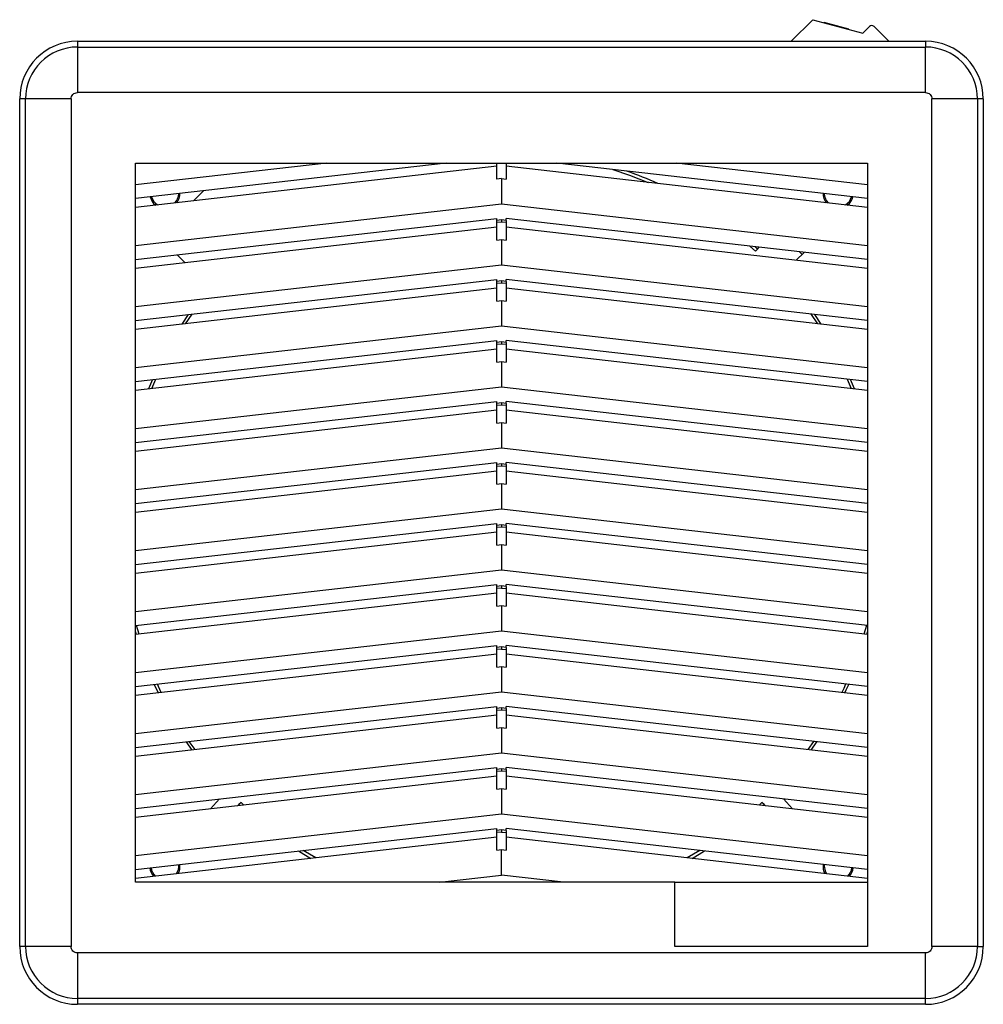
# Model space of a CAD drawing. Header units: inches. Extents: x 3.3 to 22.5, y 1.6 to 16.5.
# Tile 1 of 6: x 3.3 to 9.2, y 2.1 to 8.1. Entities that reach past the tile are written whole.
import ezdxf

# ---------------------------------------------------------------- set-up
doc = ezdxf.new("R2010")
doc.units = ezdxf.units.IN
doc.header["$MEASUREMENT"] = 0

msp = doc.modelspace()

# ---------------------------------------------------------------- linework, layer by layer
at = {"color": 7, "linetype": 'Continuous', "lineweight": 25}
for p, q in [((7.9979, 7.9837), (8.1299, 8.1156)), ((8.1299, 8.1156), (8.4372, 8.033)), ((8.199, 8.099), (8.1983, 8.0972)), ((8.3508, 8.0583), (8.199, 8.099)), ((8.3504, 8.0563), (8.3508, 8.0583)), ((8.4779, 8.0736), (8.4372, 8.033)), ((8.5057, 8.0736), (8.5954, 7.9837)), ((3.624, 7.9837), (3.624, 7.9478)), ((3.624, 7.9837), (8.8209, 7.9837)), ((3.624, 7.9478), (3.624, 7.6688)), ((3.624, 7.9478), (8.8209, 7.9478)), ((8.8209, 7.6688), (8.8209, 7.9478)), ((8.8209, 7.6688), (3.624, 7.6688)), ((3.3056, 7.6294), (3.2697, 7.6294)), ((3.2697, 2.4325), (3.2697, 7.6294)), ((3.5847, 7.6294), (3.3056, 7.6294)), ((3.3056, 2.4325), (3.3056, 7.6294)), ((3.5847, 7.6294), (3.5847, 2.4325)), ((8.8603, 2.4325), (8.8603, 7.6294)), ((9.1393, 7.6294), (8.8603, 7.6294)), ((9.1393, 7.6294), (9.1393, 2.4325)), ((9.1752, 7.6294), (9.1393, 7.6294)), ((9.1752, 7.6294), (9.1752, 2.4325)), ((3.9784, 2.8262), (3.9784, 7.2357)), ((3.9784, 7.2357), (8.4665, 7.2357)), ((5.8843, 7.2357), (3.9784, 7.0185)), ((5.1513, 7.2357), (3.9784, 7.1021)), ((6.1931, 7.2166), (3.9784, 6.9643)), ((6.1931, 7.1379), (6.1931, 7.2357)), ((6.2518, 7.2357), (6.2518, 7.1379)), ((8.4665, 6.9643), (6.2518, 7.2166)), ((8.4665, 7.0185), (6.5606, 7.2357)), ((8.4665, 7.1021), (7.2937, 7.2357)), ((8.4665, 7.2357), (8.4665, 2.4325)), ((6.2225, 7.1412), (6.1931, 7.1379)), ((6.2225, 7.1412), (6.2225, 6.9837)), ((6.2225, 7.1412), (6.2518, 7.1379)), ((4.3341, 7.0048), (4.3953, 7.0661)), ((6.2225, 6.9837), (3.9784, 6.728)), ((8.4665, 6.728), (6.2225, 6.9837)), ((3.9784, 6.6445), (6.1931, 6.8969)), ((6.1931, 6.8851), (6.1931, 6.8969)), ((6.2225, 6.8884), (6.1931, 6.8851)), ((6.1931, 6.8713), (6.1931, 6.8851)), ((6.2225, 6.8884), (6.2225, 6.8746)), ((6.2518, 6.8851), (6.2225, 6.8884)), ((6.2518, 6.8851), (6.2518, 6.8969)), ((8.4665, 6.6445), (6.2518, 6.8969)), ((6.2518, 6.8851), (6.2518, 6.8713)), ((6.1931, 6.8426), (3.9784, 6.5902)), ((6.2225, 6.8746), (6.1931, 6.8713)), ((6.1931, 6.7638), (6.1931, 6.8713)), ((6.2518, 6.8713), (6.2225, 6.8746)), ((6.2518, 6.8713), (6.2518, 6.7638)), ((8.4665, 6.5902), (6.2518, 6.8426)), ((6.1931, 6.7638), (6.2225, 6.7672)), ((6.2225, 6.7672), (6.2225, 6.6097)), ((6.2225, 6.7672), (6.2518, 6.7638)), ((7.7454, 6.7267), (7.779, 6.6967)), ((7.7763, 6.7232), (7.7916, 6.7093)), ((7.779, 6.6967), (7.7916, 6.7093)), ((7.7916, 6.7093), (7.8025, 6.7202)), ((4.2832, 6.625), (4.2344, 6.6737)), ((8.0775, 6.6889), (8.0287, 6.6401)), ((8.0493, 6.6921), (8.065, 6.6763)), ((6.2225, 6.6097), (3.9784, 6.354)), ((8.4665, 6.354), (6.2225, 6.6097)), ((3.9784, 6.2705), (6.1931, 6.5229)), ((6.1931, 6.511), (6.1931, 6.5229)), ((6.2518, 6.511), (6.2518, 6.5229)), ((8.4665, 6.2705), (6.2518, 6.5229)), ((6.1931, 6.4686), (3.9784, 6.2162)), ((6.2225, 6.5144), (6.1931, 6.511)), ((6.1931, 6.4973), (6.1931, 6.511)), ((6.2225, 6.5006), (6.1931, 6.4973)), ((6.1931, 6.3898), (6.1931, 6.4973)), ((6.2225, 6.5144), (6.2225, 6.5006)), ((6.2518, 6.511), (6.2225, 6.5144)), ((6.2518, 6.4973), (6.2225, 6.5006)), ((6.2518, 6.511), (6.2518, 6.4973)), ((6.2518, 6.4973), (6.2518, 6.3898)), ((8.4665, 6.2162), (6.2518, 6.4686)), ((6.1931, 6.3898), (6.2225, 6.3932)), ((6.2225, 6.3932), (6.2225, 6.2357)), ((6.2225, 6.3932), (6.2518, 6.3898)), ((4.303, 6.3075), (4.2639, 6.2488)), ((4.2868, 6.2514), (4.3265, 6.3102)), ((8.181, 6.2488), (8.142, 6.3075)), ((6.2225, 6.2357), (3.9784, 5.98)), ((8.4665, 5.98), (6.2225, 6.2357)), ((3.9784, 5.8965), (6.1931, 6.1488)), ((6.1931, 6.137), (6.1931, 6.1488)), ((6.2225, 6.1404), (6.1931, 6.137)), ((6.1931, 6.1232), (6.1931, 6.137)), ((6.2225, 6.1266), (6.1931, 6.1232)), ((6.1931, 6.0158), (6.1931, 6.1232)), ((6.2225, 6.1404), (6.2225, 6.1266)), ((6.2518, 6.137), (6.2225, 6.1404)), ((6.2518, 6.1232), (6.2225, 6.1266)), ((6.2518, 6.137), (6.2518, 6.1488)), ((8.4665, 5.8965), (6.2518, 6.1488)), ((6.2518, 6.137), (6.2518, 6.1232)), ((6.2518, 6.1232), (6.2518, 6.0158)), ((6.1931, 6.0946), (3.9784, 5.8422)), ((8.4665, 5.8422), (6.2518, 6.0946)), ((6.1931, 6.0158), (6.2225, 6.0192)), ((6.2225, 6.0192), (6.2225, 5.8617)), ((6.2225, 6.0192), (6.2518, 6.0158)), ((6.2225, 5.8617), (3.9784, 5.606)), ((4.0827, 5.9084), (4.059, 5.8514)), ((4.0792, 5.8537), (4.1031, 5.9107)), ((8.4665, 5.606), (6.2225, 5.8617)), ((8.3418, 5.9107), (8.3657, 5.8537)), ((8.3859, 5.8514), (8.3623, 5.9084)), ((3.9784, 5.5225), (6.1931, 5.7748)), ((6.1931, 5.763), (6.1931, 5.7748)), ((6.2225, 5.7664), (6.1931, 5.763)), ((6.1931, 5.7492), (6.1931, 5.763)), ((6.2225, 5.7526), (6.1931, 5.7492)), ((6.1931, 5.6418), (6.1931, 5.7492)), ((6.2225, 5.7664), (6.2225, 5.7526)), ((6.2518, 5.763), (6.2225, 5.7664)), ((6.2518, 5.7492), (6.2225, 5.7526)), ((6.2518, 5.763), (6.2518, 5.7748)), ((8.4665, 5.5225), (6.2518, 5.7748)), ((6.2518, 5.763), (6.2518, 5.7492)), ((6.2518, 5.7492), (6.2518, 5.6418)), ((6.1931, 5.7205), (3.9784, 5.4682)), ((8.4665, 5.4682), (6.2518, 5.7205)), ((6.1931, 5.6418), (6.2225, 5.6451)), ((6.2225, 5.6451), (6.2225, 5.4877)), ((6.2225, 5.6451), (6.2518, 5.6418)), ((6.2225, 5.4877), (3.9784, 5.232)), ((8.4665, 5.232), (6.2225, 5.4877)), ((3.9784, 5.1485), (6.1931, 5.4008)), ((6.1931, 5.389), (6.1931, 5.4008)), ((6.2225, 5.3923), (6.1931, 5.389)), ((6.1931, 5.3752), (6.1931, 5.389)), ((6.2225, 5.3786), (6.1931, 5.3752)), ((6.1931, 5.2678), (6.1931, 5.3752)), ((6.2225, 5.3923), (6.2225, 5.3786)), ((6.2518, 5.389), (6.2225, 5.3923)), ((6.2518, 5.3752), (6.2225, 5.3786)), ((6.2518, 5.389), (6.2518, 5.4008)), ((8.4665, 5.1485), (6.2518, 5.4008)), ((6.2518, 5.389), (6.2518, 5.3752)), ((6.2518, 5.3752), (6.2518, 5.2678)), ((6.1931, 5.3465), (3.9784, 5.0942)), ((8.4665, 5.0942), (6.2518, 5.3465)), ((6.1931, 5.2678), (6.2225, 5.2711)), ((6.2225, 5.2711), (6.2225, 5.1136)), ((6.2225, 5.2711), (6.2518, 5.2678)), ((6.2225, 5.1136), (3.9784, 4.858)), ((8.4665, 4.858), (6.2225, 5.1136)), ((3.9784, 4.7744), (6.1931, 5.0268)), ((6.1931, 5.015), (6.1931, 5.0268)), ((6.2225, 5.0183), (6.1931, 5.015)), ((6.1931, 5.0012), (6.1931, 5.015)), ((6.2518, 5.015), (6.2225, 5.0183)), ((6.2225, 5.0183), (6.2225, 5.0045)), ((6.2518, 5.015), (6.2518, 5.0268)), ((8.4665, 4.7744), (6.2518, 5.0268)), ((6.2518, 5.015), (6.2518, 5.0012)), ((6.1931, 4.9725), (3.9784, 4.7202)), ((6.2225, 5.0045), (6.1931, 5.0012)), ((6.1931, 4.8938), (6.1931, 5.0012)), ((6.2518, 5.0012), (6.2225, 5.0045)), ((6.2518, 5.0012), (6.2518, 4.8938)), ((8.4665, 4.7202), (6.2518, 4.9725)), ((6.1931, 4.8938), (6.2225, 4.8971)), ((6.2225, 4.8971), (6.2225, 4.7396)), ((6.2225, 4.8971), (6.2518, 4.8938)), ((6.2225, 4.7396), (3.9784, 4.4839)), ((8.4665, 4.4839), (6.2225, 4.7396)), ((3.9784, 4.4004), (6.1931, 4.6528)), ((6.1931, 4.641), (6.1931, 4.6528)), ((6.2518, 4.641), (6.2518, 4.6528)), ((8.4665, 4.4004), (6.2518, 4.6528)), ((6.1931, 4.5985), (3.9784, 4.3462)), ((6.2225, 4.6443), (6.1931, 4.641)), ((6.1931, 4.6272), (6.1931, 4.641)), ((6.2225, 4.6305), (6.1931, 4.6272)), ((6.1931, 4.5198), (6.1931, 4.6272)), ((6.2518, 4.641), (6.2225, 4.6443)), ((6.2225, 4.6443), (6.2225, 4.6305)), ((6.2225, 4.6305), (6.2518, 4.6272)), ((6.2518, 4.641), (6.2518, 4.6272)), ((6.2518, 4.6272), (6.2518, 4.5198)), ((8.4665, 4.3462), (6.2518, 4.5985)), ((6.1931, 4.5198), (6.2225, 4.5231)), ((6.2225, 4.5231), (6.2225, 4.3656)), ((6.2225, 4.5231), (6.2518, 4.5198)), ((6.2225, 4.3656), (3.9784, 4.1099)), ((3.9784, 4.3628), (3.9829, 4.3467)), ((4.0009, 4.3487), (3.9864, 4.4013)), ((8.4665, 4.1099), (6.2225, 4.3656)), ((8.4585, 4.4013), (8.444, 4.3487)), ((8.462, 4.3467), (8.4665, 4.3628)), ((3.9784, 4.0264), (6.1931, 4.2788)), ((6.1931, 4.2669), (6.1931, 4.2788)), ((6.2225, 4.2703), (6.1931, 4.2669)), ((6.1931, 4.2532), (6.1931, 4.2669)), ((6.2225, 4.2565), (6.1931, 4.2532)), ((6.1931, 4.1457), (6.1931, 4.2532)), ((6.2225, 4.2703), (6.2225, 4.2565)), ((6.2518, 4.2669), (6.2225, 4.2703)), ((6.2225, 4.2565), (6.2518, 4.2532)), ((6.2518, 4.2669), (6.2518, 4.2788)), ((8.4665, 4.0264), (6.2518, 4.2788)), ((6.2518, 4.2669), (6.2518, 4.2532)), ((6.2518, 4.2532), (6.2518, 4.1457)), ((6.1931, 4.2245), (3.9784, 3.9721)), ((8.4665, 3.9721), (6.2518, 4.2245)), ((6.1931, 4.1457), (6.2225, 4.1491)), ((6.2225, 4.1491), (6.2225, 3.9916)), ((6.2225, 4.1491), (6.2518, 4.1457)), ((6.2225, 3.9916), (3.9784, 3.7359)), ((4.0946, 4.0397), (4.1183, 3.9881)), ((8.4665, 3.7359), (6.2225, 3.9916)), ((3.9784, 3.6524), (6.1931, 3.9047)), ((6.1931, 3.8929), (6.1931, 3.9047)), ((6.2225, 3.8963), (6.1931, 3.8929)), ((6.1931, 3.8792), (6.1931, 3.8929)), ((6.2225, 3.8825), (6.1931, 3.8792)), ((6.1931, 3.7717), (6.1931, 3.8792)), ((6.2518, 3.8929), (6.2225, 3.8963)), ((6.2225, 3.8963), (6.2225, 3.8825)), ((6.2518, 3.8792), (6.2225, 3.8825)), ((6.2518, 3.8929), (6.2518, 3.9047)), ((8.4665, 3.6524), (6.2518, 3.9047)), ((6.2518, 3.8929), (6.2518, 3.8792)), ((6.2518, 3.8792), (6.2518, 3.7717)), ((6.1931, 3.8505), (3.9784, 3.5981)), ((8.4665, 3.5981), (6.2518, 3.8505)), ((6.1931, 3.7717), (6.2225, 3.7751)), ((6.2225, 3.7751), (6.2225, 3.6176)), ((6.2225, 3.7751), (6.2518, 3.7717)), ((4.2894, 3.6878), (4.3242, 3.6375)), ((4.3444, 3.6398), (4.3093, 3.6901)), ((8.1356, 3.6901), (8.1005, 3.6398)), ((8.1208, 3.6375), (8.1556, 3.6878)), ((6.2225, 3.6176), (3.9784, 3.3619)), ((8.4665, 3.3619), (6.2225, 3.6176)), ((3.9784, 3.2784), (6.1931, 3.5307)), ((6.1931, 3.5189), (6.1931, 3.5307)), ((6.2225, 3.5223), (6.1931, 3.5189)), ((6.1931, 3.5051), (6.1931, 3.5189)), ((6.2225, 3.5085), (6.1931, 3.5051)), ((6.1931, 3.3977), (6.1931, 3.5051)), ((6.2518, 3.5189), (6.2225, 3.5223)), ((6.2225, 3.5223), (6.2225, 3.5085)), ((6.2518, 3.5051), (6.2225, 3.5085)), ((6.2518, 3.5189), (6.2518, 3.5307)), ((8.4665, 3.2784), (6.2518, 3.5307)), ((6.2518, 3.5189), (6.2518, 3.5051)), ((6.2518, 3.5051), (6.2518, 3.3977)), ((6.1931, 3.4764), (3.9784, 3.2241)), ((8.4665, 3.2241), (6.2518, 3.4764)), ((6.1931, 3.3977), (6.2225, 3.401)), ((6.2225, 3.401), (6.2225, 3.2436)), ((6.2225, 3.401), (6.2518, 3.3977)), ((4.4395, 3.2767), (4.494, 3.3371)), ((7.9509, 3.3371), (8.0054, 3.2767)), ((4.6133, 3.3033), (4.6046, 3.2955)), ((4.6266, 3.3153), (4.6133, 3.3033)), ((4.6133, 3.3033), (4.6197, 3.2972)), ((4.6429, 3.2998), (4.6266, 3.3153)), ((7.8183, 3.3153), (7.802, 3.2998)), ((7.8316, 3.3033), (7.8183, 3.3153)), ((7.8252, 3.2972), (7.8316, 3.3033)), ((7.8403, 3.2955), (7.8316, 3.3033)), ((6.2225, 3.2436), (3.9784, 2.9879)), ((8.4665, 2.9879), (6.2225, 3.2436)), ((3.9784, 2.9044), (6.1931, 3.1567)), ((6.1931, 3.1449), (6.1931, 3.1567)), ((6.2225, 3.1482), (6.1931, 3.1449)), ((6.1931, 3.1311), (6.1931, 3.1449)), ((6.2518, 3.1449), (6.2225, 3.1482)), ((6.2225, 3.1482), (6.2225, 3.1345)), ((6.2518, 3.1449), (6.2518, 3.1567)), ((8.4665, 2.9044), (6.2518, 3.1567)), ((6.2518, 3.1449), (6.2518, 3.1311)), ((6.1931, 3.1024), (3.9784, 2.8501)), ((6.2225, 3.1345), (6.1931, 3.1311)), ((6.1931, 3.0237), (6.1931, 3.1311)), ((6.2225, 3.1345), (6.2518, 3.1311)), ((6.2518, 3.1311), (6.2518, 3.0237)), ((8.4665, 2.8501), (6.2518, 3.1024)), ((5.0836, 2.976), (5.0067, 3.0215)), ((6.1931, 3.0237), (6.2225, 3.027)), ((6.2225, 2.8696), (6.2225, 3.027)), ((6.2225, 3.027), (6.2518, 3.0237)), ((7.4382, 3.0215), (7.3613, 2.976)), ((4.9783, 3.0183), (5.0537, 2.9726)), ((7.3912, 2.9726), (7.4667, 3.0183)), ((8.2014, 2.9346), (8.2008, 2.9247)), ((5.8424, 2.8262), (6.2225, 2.8696)), ((6.6026, 2.8262), (6.2225, 2.8696)), ((7.2854, 2.8262), (3.9784, 2.8262)), ((7.2854, 2.4325), (7.2854, 2.8262)), ((7.2854, 2.8262), (8.4665, 2.8262)), ((3.5847, 2.4325), (3.3056, 2.4325)), ((8.4665, 2.4325), (7.2854, 2.4325)), ((9.1393, 2.4325), (8.8603, 2.4325)), ((9.1393, 2.4325), (9.1752, 2.4325)), ((8.8209, 2.3932), (3.624, 2.3932)), ((3.624, 2.3932), (3.624, 2.1142)), ((8.8209, 2.1142), (8.8209, 2.3932)), ((8.8209, 2.1142), (3.624, 2.1142)), ((3.624, 2.1142), (3.624, 2.0782)), ((8.8209, 2.0782), (8.8209, 2.1142)), ((8.8209, 2.0782), (3.624, 2.0782))]:
    msp.add_line(p, q, dxfattribs=at)
at = {"color": 7, "linetype": 'Continuous', "lineweight": 25, "flags": 128}
for points in [[(6.9039, 7.1966), (7.0069, 7.1621), (7.1208, 7.1176)], [(8.1184, 6.3102), (8.1197, 6.3083), (8.1581, 6.2514)], [(4.1371, 3.9902), (4.1349, 3.9947), (4.1132, 4.0418)], [(8.3317, 4.0418), (8.3197, 4.0154), (8.3078, 3.9902)], [(8.3266, 3.9881), (8.3355, 4.0071), (8.3503, 4.0397)], [(8.2008, 2.9247), (8.2054, 2.8972), (8.2143, 2.8788)]]:
    msp.add_lwpolyline(points, dxfattribs=at)
at = {"color": 7, "linetype": 'Continuous', "lineweight": 25}
for centre, radius, start, end in [((8.4918, 8.0597), 0.0197, 44.96504, 134.96504), ((3.624, 7.6294), 0.3543, 90, 180), ((8.8209, 7.6294), 0.3543, 360, 90), ((3.624, 7.6294), 0.3184, 90.00001, 180), ((8.8209, 7.6294), 0.3184, 360, 90), ((6.2225, 4.9877), 2.3295, 65.69811, 70.73134), ((4.1595, 7.0507), 0.0925, 193.58056, 231.4238), ((4.1595, 7.0507), 0.0846, 194.24308, 237.02081), ((4.1595, 7.0507), 0.0846, 315.97919, 358.75692), ((4.1595, 7.0507), 0.0925, 321.5762, 359.41944), ((8.2855, 7.0507), 0.0925, 180.58056, 218.4238), ((8.2855, 7.0507), 0.0846, 181.24308, 224.02081), ((8.2855, 7.0507), 0.0846, 302.97919, 345.75692), ((8.2855, 7.0507), 0.0925, 308.5762, 346.41944), ((4.1595, 2.9247), 0.0925, 186.29521, 221.9032), ((4.1595, 2.9247), 0.0846, 186.27616, 225.78791), ((4.1595, 2.9247), 0.0846, 327.21209, 6.72384), ((4.1595, 2.9247), 0.0925, 331.0968, 6.70479), ((8.2855, 2.9247), 0.0925, 173.29521, 208.9032), ((8.2855, 2.9247), 0.0846, 314.21209, 353.72384), ((8.2855, 2.9247), 0.0925, 318.0968, 353.70479), ((3.624, 2.4325), 0.3543, 180, 270), ((3.624, 2.4325), 0.3184, 180, 270), ((8.8209, 2.4325), 0.3184, 270, 360), ((8.8209, 2.4325), 0.3543, 270, 0)]:
    msp.add_arc(centre, radius, start, end, dxfattribs=at)
for points, knots in [([(8.8209, 7.9837), (8.8209, 7.9837), (8.8209, 7.983), (8.8209, 7.9795), (8.8209, 7.9768), (8.8209, 7.9699), (8.8209, 7.9657), (8.8209, 7.9569), (8.8209, 7.9522), (8.8209, 7.9478)], [0, 0, 0, 0, 0.25, 0.25, 0.5, 0.5, 0.75, 0.75, 1, 1, 1, 1]), ([(3.5847, 7.6294), (3.5847, 7.6397), (3.5889, 7.6499), (3.6035, 7.6645), (3.6137, 7.6688), (3.624, 7.6688)], [0, 0, 0, 0, 0.5, 0.5, 1, 1, 1, 1]), ([(8.8209, 7.6688), (8.8312, 7.6688), (8.8414, 7.6645), (8.856, 7.6499), (8.8603, 7.6397), (8.8603, 7.6294)], [0, 0, 0, 0, 0.5, 0.5, 1, 1, 1, 1]), ([(3.3056, 2.4325), (3.3012, 2.4325), (3.2966, 2.4325), (3.2877, 2.4325), (3.2835, 2.4325), (3.2766, 2.4325), (3.2739, 2.4325), (3.2705, 2.4325), (3.2697, 2.4325), (3.2697, 2.4325)], [0, 0, 0, 0, 0.25, 0.25, 0.5, 0.5, 0.75, 0.75, 1, 1, 1, 1]), ([(3.624, 2.3932), (3.6137, 2.3932), (3.6035, 2.3974), (3.5889, 2.412), (3.5847, 2.4222), (3.5847, 2.4325)], [0, 0, 0, 0, 0.5, 0.5, 1, 1, 1, 1]), ([(8.8603, 2.4325), (8.8603, 2.4222), (8.856, 2.412), (8.8414, 2.3974), (8.8312, 2.3932), (8.8209, 2.3932)], [0, 0, 0, 0, 0.5, 0.5, 1, 1, 1, 1])]:
    msp.add_open_spline(points, degree=3, knots=knots, dxfattribs=at)

doc.saveas('drawing.dxf')
